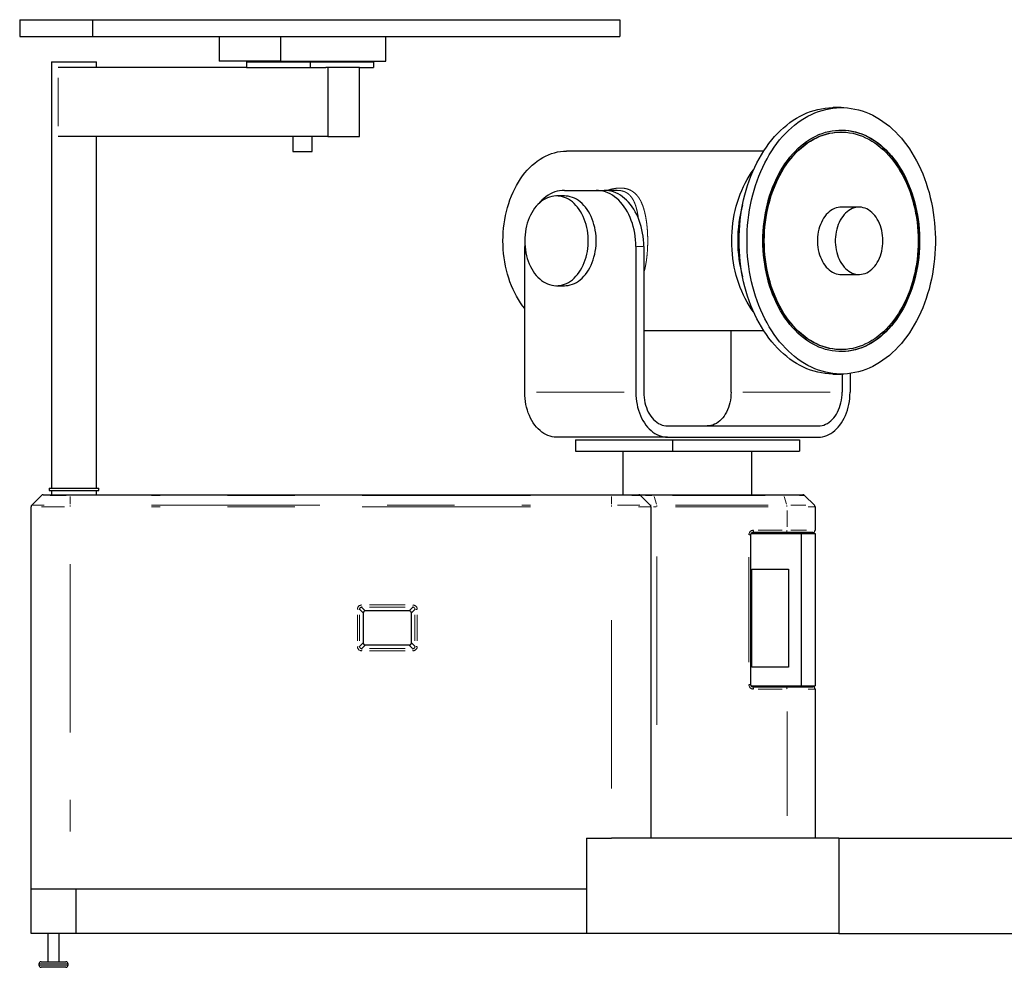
# Model space of a CAD drawing. Header units: inches. Extents: x 0.1 to 10.9, y 0.1 to 8.4.
# Tile 4 of 8: x 3.7 to 5.2, y 3 to 4.4. Entities that reach past the tile are written whole.
import ezdxf

# ---------------------------------------------------------------- set-up
doc = ezdxf.new("R2010")
doc.units = ezdxf.units.IN
doc.header["$MEASUREMENT"] = 0
doc.linetypes.add('PHANTOM', pattern=[0.5, 0.25, -0.05, 0.05, -0.05, 0.05, -0.05])

msp = doc.modelspace()

# ---------------------------------------------------------------- linework, layer by layer
at = {"color": 7, "linetype": 'Continuous', "lineweight": 25}
for p, q in [((3.72240617, 4.37666207), (3.72240617, 4.35166207)), ((3.72240617, 4.37666207), (3.83071266, 4.37666207)), ((3.83071266, 4.37666207), (3.83071266, 4.35166207)), ((3.83071266, 4.37666207), (4.6137898, 4.37666207)), ((4.6137898, 4.37666207), (4.6137898, 4.35166207)), ((3.72240617, 4.35166207), (3.83071266, 4.35166207)), ((3.83071266, 4.35166207), (4.6137898, 4.35166207)), ((4.01853613, 4.35166207), (4.01853613, 4.31499552)), ((4.10974148, 4.35166207), (4.10974148, 4.31499552)), ((4.26635691, 4.31499552), (4.26635691, 4.35166207)), ((4.10974148, 4.31499552), (4.01853613, 4.31499552)), ((4.10974148, 4.31499552), (4.26635691, 4.31499552)), ((3.76976089, 4.31399538), (3.76976089, 3.68066208)), ((3.76976089, 4.31399538), (3.83642751, 4.31399538)), ((4.05942038, 4.30566215), (3.77952401, 4.30566215)), ((3.83642751, 4.30566215), (3.83642751, 4.31399538)), ((4.05942038, 4.31399538), (4.05942038, 4.30566215)), ((4.05942038, 4.31399538), (4.15370132, 4.31399538)), ((4.05942038, 4.30566215), (4.15370132, 4.30566215)), ((4.15370132, 4.31399538), (4.15370132, 4.30566215)), ((4.15370132, 4.31399538), (4.24798218, 4.31399538)), ((4.15370132, 4.30566215), (4.17727151, 4.30566215)), ((4.1802178, 4.30566215), (4.17727151, 4.30566215)), ((4.1802178, 4.30566215), (4.1802178, 4.20299542)), ((4.22735826, 4.30566215), (4.1802178, 4.30566215)), ((4.22735826, 4.30566215), (4.24798218, 4.30566215)), ((4.22735826, 4.20299542), (4.22735826, 4.30566215)), ((4.24798218, 4.31399538), (4.24798218, 4.30566215)), ((4.9427742, 4.24607878), (4.93098908, 4.24607878)), ((4.1802178, 4.20299542), (3.77952401, 4.20299542)), ((3.83642751, 3.68066208), (3.83642751, 4.20299542)), ((4.12794648, 4.20299542), (4.12794648, 4.18066213)), ((4.15694648, 4.18066213), (4.15694648, 4.20299542)), ((4.1802178, 4.20299542), (4.22735826, 4.20299542)), ((4.9427742, 4.20974545), (4.94211423, 4.20974545)), ((4.12794648, 4.18066213), (4.15694648, 4.18066213)), ((4.82756464, 4.18149543), (4.53453788, 4.18149543)), ((4.5315916, 4.1148288), (4.5198065, 4.1148288)), ((4.5315916, 4.12316211), (4.57873206, 4.12316211)), ((4.57873206, 4.12316211), (4.59051716, 4.12316211)), ((4.6096551, 4.12316211), (4.59051716, 4.12316211)), ((4.6097686, 4.12311549), (4.60965495, 4.12311635)), ((4.9692907, 4.09816211), (4.9427742, 4.09816211)), ((4.47274816, 4.04422781), (4.47266603, 4.0398288)), ((4.47266603, 3.82316208), (4.47266603, 4.0398288)), ((4.63765763, 4.0398288), (4.63765763, 3.82316208)), ((4.64944273, 4.0398288), (4.64944273, 3.82316208)), ((4.9427742, 3.9981621), (4.9692907, 3.9981621)), ((4.5198065, 3.98149548), (4.5315916, 3.98149548)), ((4.64944273, 3.91482878), (4.82756464, 3.91482878)), ((4.779079, 3.82316208), (4.779079, 3.91482878)), ((4.94211423, 3.88657876), (4.9427742, 3.88657876)), ((4.93098908, 3.85024543), (4.9427742, 3.85024543)), ((4.94407056, 3.85025395), (4.94407056, 3.82316208)), ((4.95585568, 3.85111196), (4.95585568, 3.82316208)), ((4.68479806, 3.77316215), (4.90871523, 3.77316215)), ((4.68479806, 3.75649546), (4.5198065, 3.75649546)), ((4.54779612, 3.75232876), (4.54779612, 3.73566215)), ((4.54779612, 3.75232876), (4.69216377, 3.75232876)), ((4.68479806, 3.75649546), (4.90871523, 3.75649546)), ((4.69216377, 3.75232876), (4.69216377, 3.73566215)), ((4.69216377, 3.75232876), (4.88072559, 3.75232876)), ((4.88072559, 3.75232876), (4.88072559, 3.73566215)), ((4.54779612, 3.73566215), (4.69216377, 3.73566215)), ((4.61842751, 3.73566215), (4.61842751, 3.67107879)), ((4.69216377, 3.73566215), (4.88072559, 3.73566215)), ((4.81009418, 3.67107879), (4.81009418, 3.73566215)), ((3.76642757, 3.68066208), (3.76642757, 3.67732876)), ((3.76642757, 3.68066208), (3.83976084, 3.68066208)), ((3.76642757, 3.67732876), (3.83976084, 3.67732876)), ((3.76976089, 3.67732876), (3.76976089, 3.67107879)), ((3.83642751, 3.67107879), (3.83642751, 3.67732876)), ((3.83976084, 3.67732876), (3.83976084, 3.68066208)), ((3.75495125, 3.67010244), (3.74023719, 3.65538846)), ((3.75730821, 3.67107879), (3.79759423, 3.67107879)), ((3.79759423, 3.67107879), (4.60176085, 3.67107879)), ((4.60176085, 3.67107879), (4.64204682, 3.67107879)), ((4.64204682, 3.67107879), (4.6638394, 3.67107879)), ((4.64440383, 3.67010244), (4.65911788, 3.65538846)), ((4.6638394, 3.67107879), (4.85705668, 3.67107879)), ((4.85705668, 3.67107879), (4.88579681, 3.67107879)), ((4.88815384, 3.67010244), (4.90286787, 3.65538846)), ((3.73926083, 3.08566212), (3.73926083, 3.65303142)), ((4.6600942, 3.65303142), (4.6600942, 3.16066212)), ((4.90384419, 3.65303142), (4.90384419, 3.61816211)), ((4.80845744, 3.61316213), (4.88301086, 3.61316213)), ((4.81009418, 3.61316213), (4.81009418, 3.61458552)), ((4.86127367, 3.61482879), (4.8113442, 3.61482879)), ((4.8113442, 3.61482879), (4.8113442, 3.61316213)), ((4.90051087, 3.61482879), (4.86127367, 3.61482879)), ((4.88236896, 3.61482879), (4.88236896, 3.61316213)), ((4.88301086, 3.61316213), (4.88301086, 3.38732877)), ((4.88301086, 3.61316213), (4.90384419, 3.61316213)), ((4.90051087, 3.61482879), (4.90051087, 3.61316213)), ((4.90384419, 3.61316213), (4.90384419, 3.38732877)), ((4.80801087, 3.61149547), (4.80801087, 3.38899543)), ((4.81009418, 3.56066213), (4.86426086, 3.56066213)), ((4.81009418, 3.41482877), (4.81009418, 3.56066213)), ((4.86426086, 3.56066213), (4.86426086, 3.41482877)), ((4.30093394, 3.49853453), (4.23592115, 3.49853453)), ((4.23263844, 3.49525186), (4.23263844, 3.45107238)), ((4.30421665, 3.45107238), (4.30421665, 3.49525186)), ((4.23592115, 3.44778967), (4.30093394, 3.44778967)), ((4.86426086, 3.41482877), (4.81009418, 3.41482877)), ((4.80845744, 3.38732877), (4.88301086, 3.38732877)), ((4.81009418, 3.38590538), (4.81009418, 3.38732877)), ((4.8113442, 3.38732877), (4.8113442, 3.38566211)), ((4.8113442, 3.38566211), (4.86127367, 3.38566211)), ((4.86127367, 3.38566211), (4.90051087, 3.38566211)), ((4.88236896, 3.38732877), (4.88236896, 3.38566211)), ((4.88301086, 3.38732877), (4.90384419, 3.38732877)), ((4.90051087, 3.38732877), (4.90051087, 3.38566211)), ((4.90384419, 3.38232879), (4.90384419, 3.16066212)), ((4.56426085, 3.16066212), (4.56426085, 3.08566212)), ((4.56426085, 3.16066212), (4.60176085, 3.16066212)), ((4.6484713, 3.16066212), (4.60176085, 3.16066212)), ((4.93926085, 3.16066212), (4.6484713, 3.16066212)), ((4.93926085, 3.16066212), (4.93926085, 3.01899545)), ((4.93926085, 3.16066212), (5.87676083, 3.16066212)), ((3.73926083, 3.08566212), (3.80592746, 3.08566212)), ((3.73926083, 3.01899545), (3.73926083, 3.08566212)), ((3.80592746, 3.08566212), (3.80592746, 3.01899545)), ((3.80592746, 3.08566212), (4.56426085, 3.08566212)), ((4.56426085, 3.08566212), (4.56426085, 3.01899545)), ((3.80592746, 3.01899545), (3.73926083, 3.01899545)), ((3.76426084, 3.01899545), (3.76426084, 2.97732878)), ((3.78092745, 2.97732878), (3.78092745, 3.01899545)), ((4.56426085, 3.01899545), (3.80592746, 3.01899545)), ((4.93926085, 3.01899545), (4.56426085, 3.01899545)), ((4.93926085, 3.01899545), (5.7225942, 3.01899545)), ((3.75092754, 2.97399545), (3.75092754, 2.97232878)), ((3.75426087, 2.97732878), (3.79092758, 2.97732878)), ((3.7942609, 2.97232878), (3.7942609, 2.97399545)), ((3.79092758, 2.96899545), (3.75426087, 2.96899545))]:
    msp.add_line(p, q, dxfattribs=at)
at = {"color": 8, "linetype": 'PHANTOM', "lineweight": 18}
for p, q in [((3.77952401, 4.29026214), (3.77952401, 4.21839543)), ((4.64819273, 4.0398288), (4.63890763, 4.0398288)), ((4.49016603, 3.82316208), (4.62015763, 3.82316208)), ((4.92657056, 3.82316208), (4.796579, 3.82316208)), ((3.79122422, 3.67010244), (3.767441, 3.67010244)), ((3.79759423, 3.6702008), (3.79759423, 3.67051701)), ((3.79759423, 3.66854179), (3.79759423, 3.65694911)), ((4.48113586, 3.67010244), (3.91821922, 3.67010244)), ((4.60176085, 3.6702008), (4.60176085, 3.67051701)), ((4.60176085, 3.66854179), (4.60176085, 3.65694911)), ((4.64389224, 3.67010244), (4.631914, 3.67010244)), ((4.66167546, 3.67010244), (4.65190506, 3.67010244)), ((4.66498021, 3.66847896), (4.66826663, 3.65701194)), ((4.82996538, 3.67010244), (4.69228173, 3.67010244)), ((4.85819748, 3.66847896), (4.8614839, 3.65701194)), ((4.88788054, 3.67010244), (4.88076832, 3.67010244)), ((3.74088246, 3.65538846), (3.7585815, 3.65538846)), ((3.78887514, 3.65303142), (3.75483282, 3.65303142)), ((3.79759423, 3.65512484), (3.79759423, 3.65368167)), ((3.91821922, 3.65538846), (4.48113586, 3.65538846)), ((4.48113586, 3.65303142), (3.91821922, 3.65303142)), ((4.60176085, 3.65512484), (4.60176085, 3.65368167)), ((4.610334, 3.65538846), (4.64380653, 3.65538846)), ((4.65943794, 3.65303142), (4.6414376, 3.65303142)), ((4.65923314, 3.65538846), (4.66064105, 3.65538846)), ((4.66776496, 3.65303142), (4.66388606, 3.65303142)), ((4.69649872, 3.65538846), (4.83418237, 3.65538846)), ((4.83446218, 3.65303142), (4.69677855, 3.65303142)), ((4.86222898, 3.62339251), (4.86222898, 3.64780102)), ((4.86771011, 3.65538846), (4.8901925, 3.65538846)), ((4.90347029, 3.65303142), (4.89357588, 3.65303142)), ((4.81947476, 3.61816211), (4.85505373, 3.61816211)), ((4.86808797, 3.61816211), (4.89095304, 3.61816211)), ((4.80596531, 3.61149547), (4.80699971, 3.61149547)), ((4.60176085, 3.23451752), (4.60176085, 3.57917602)), ((4.66901175, 3.57917602), (4.66901175, 3.23451752)), ((4.80563283, 3.42237044), (4.80563283, 3.57812046)), ((3.79759423, 3.56792602), (3.79759423, 3.17076751)), ((4.22711909, 3.50064373), (4.22610649, 3.50064373)), ((4.23244275, 3.49544755), (4.22744225, 3.50044804)), ((4.23052928, 3.50405385), (4.23052928, 3.50506648)), ((4.23072497, 3.50373072), (4.23572546, 3.49873022)), ((4.24189876, 3.50720912), (4.29495633, 3.50720912)), ((4.29495633, 3.50392641), (4.24189876, 3.50392641)), ((4.30112963, 3.49873022), (4.30613013, 3.50373072)), ((4.30941284, 3.50044804), (4.30441234, 3.49544755)), ((4.30632581, 3.50405385), (4.30632581, 3.50506648)), ((4.31240064, 3.50064373), (4.3107486, 3.50064373)), ((4.22396385, 3.45392499), (4.22396385, 3.49239925)), ((4.22724656, 3.49239925), (4.22724656, 3.45392499)), ((4.30960853, 3.45392499), (4.30960853, 3.49239925)), ((4.31289116, 3.49239925), (4.31289116, 3.45392499)), ((4.22711909, 3.44568051), (4.22610649, 3.44568051)), ((4.22744225, 3.44587619), (4.23244275, 3.45087669)), ((4.23052928, 3.43960564), (4.23052928, 3.44125776)), ((4.23572546, 3.44759398), (4.23072497, 3.44259348)), ((4.24189876, 3.44239779), (4.29495633, 3.44239779)), ((4.29495633, 3.43911512), (4.24189876, 3.43911512)), ((4.30613013, 3.44259348), (4.30112963, 3.44759398)), ((4.30441234, 3.45087669), (4.30941284, 3.44587619)), ((4.30632581, 3.43960564), (4.30632581, 3.44125776)), ((4.31240064, 3.44568051), (4.3107486, 3.44568051)), ((4.80596531, 3.38899543), (4.80699971, 3.38899543)), ((4.85505373, 3.38232879), (4.81947476, 3.38232879)), ((4.90347029, 3.38232879), (4.89357588, 3.38232879)), ((4.86222898, 3.19391212), (4.86222898, 3.34907879)), ((3.7942609, 2.97399545), (3.75092754, 2.97399545)), ((3.75092754, 2.97232878), (3.7942609, 2.97232878))]:
    msp.add_line(p, q, dxfattribs=at)
at = {"color": 7, "linetype": 'Continuous', "lineweight": 25, "flags": 128}
for points in [[(4.79104088, 4.0481621), (4.79114741, 4.05588403), (4.79146695, 4.06359423), (4.79199893, 4.07128088), (4.79274258, 4.07893234), (4.79369672, 4.08653701), (4.79485999, 4.09408318), (4.79623055, 4.10155942), (4.79780628, 4.10895431), (4.79958487, 4.11625666), (4.80156356, 4.12345529), (4.80373932, 4.13053932), (4.80610888, 4.13749789), (4.8086686, 4.14432035), (4.8114146, 4.15099646), (4.81434269, 4.1575159), (4.81744843, 4.16386888), (4.82072708, 4.17004562), (4.82417361, 4.17603675), (4.82778282, 4.18183311), (4.83154919, 4.18742593), (4.83546699, 4.1928067), (4.83953025, 4.19796719), (4.84373281, 4.20289959), (4.84806823, 4.20759632), (4.85252991, 4.21205024), (4.8571111, 4.21625463), (4.86180477, 4.22020301), (4.8666038, 4.22388943), (4.87150089, 4.22730817), (4.87648855, 4.23045415), (4.88155923, 4.23332253), (4.88670518, 4.23590899), (4.89191855, 4.23820948), (4.89719143, 4.24022055), (4.90251578, 4.24193915), (4.90788348, 4.2433627), (4.91328638, 4.24448901), (4.91871623, 4.24531628), (4.92416478, 4.24584333), (4.92962371, 4.24606939), (4.93098908, 4.24607878)], [(4.80282597, 4.0481621), (4.80293255, 4.05588403), (4.80325205, 4.06359423), (4.80378403, 4.07128088), (4.80452768, 4.07893234), (4.80548186, 4.08653701), (4.80664509, 4.09408318), (4.80801565, 4.10155942), (4.80959141, 4.10895431), (4.81136997, 4.11625666), (4.81334866, 4.12345529), (4.81552444, 4.13053932), (4.817894, 4.13749789), (4.82045373, 4.14432035), (4.82319973, 4.15099646), (4.82612783, 4.1575159), (4.82923355, 4.16386888), (4.83251218, 4.17004562), (4.83595873, 4.17603675), (4.83956793, 4.18183311), (4.84333431, 4.18742593), (4.8472521, 4.1928067), (4.85131537, 4.19796719), (4.85551791, 4.20289959), (4.85985334, 4.20759632), (4.86431503, 4.21205024), (4.8688962, 4.21625463), (4.87358989, 4.22020301), (4.87838892, 4.22388943), (4.88328601, 4.22730817), (4.88827367, 4.23045415), (4.89334435, 4.23332253), (4.89849029, 4.23590899), (4.90370367, 4.23820948), (4.90897655, 4.24022055), (4.9143009, 4.24193915), (4.9196686, 4.2433627), (4.9250715, 4.24448901), (4.93050135, 4.24531628), (4.93594988, 4.24584333), (4.94140883, 4.24606939), (4.94686983, 4.24599399), (4.95232461, 4.24561743), (4.95776485, 4.24494011), (4.96318224, 4.24396313), (4.96856856, 4.24268796), (4.97391561, 4.24111658), (4.97921522, 4.23925139), (4.98445936, 4.23709522), (4.98964, 4.23465127), (4.99474928, 4.23192338), (4.99977941, 4.22891561), (5.00472274, 4.22563259), (5.00957171, 4.22207931), (5.01431898, 4.21826117), (5.01895728, 4.21418404), (5.02347958, 4.2098541), (5.02787897, 4.20527784), (5.03214877, 4.20046238), (5.03628247, 4.19541499), (5.04027376, 4.19014342), (5.04411658, 4.18465557), (5.04780506, 4.1789598), (5.05133362, 4.17306497), (5.05469684, 4.16697982), (5.05788963, 4.16071382), (5.06090711, 4.15427636), (5.0637447, 4.14767738), (5.06639807, 4.1409268), (5.06886319, 4.13403495), (5.07113629, 4.12701232), (5.07321391, 4.11986962), (5.0750929, 4.1126178), (5.07677039, 4.10526773), (5.07824382, 4.09783076), (5.07951095, 4.09031808), (5.08056987, 4.08274125), (5.08141893, 4.07511177), (5.08205687, 4.06744123), (5.0824827, 4.05974136), (5.08269577, 4.05202381), (5.08269577, 4.0443004), (5.0824827, 4.03658292), (5.08205687, 4.02888297), (5.08141893, 4.02121244), (5.08056987, 4.01358296), (5.07951095, 4.00600613), (5.07824382, 3.99849352), (5.07677039, 3.99105647), (5.0750929, 3.98370649), (5.07321391, 3.97645459), (5.07113629, 3.96931189), (5.06886319, 3.96228925), (5.06639807, 3.95539749), (5.0637447, 3.94864691), (5.06090711, 3.94204785), (5.05788963, 3.93561039), (5.05469684, 3.92934439), (5.05133362, 3.92325932), (5.04780506, 3.9173644), (5.04411658, 3.91166872), (5.04027376, 3.90618087), (5.03628247, 3.90090922), (5.03214877, 3.89586183), (5.02787897, 3.89104637), (5.02347958, 3.88647019), (5.01895728, 3.88214017), (5.01431898, 3.87806304), (5.00957171, 3.8742449), (5.00472274, 3.87069162), (4.99977941, 3.86740867), (4.99474928, 3.86440091), (4.98964, 3.86167294), (4.98445936, 3.85922907), (4.97921522, 3.85707282), (4.97391561, 3.85520763), (4.96856856, 3.85363624), (4.96318224, 3.85236108), (4.95776485, 3.85138417), (4.95232461, 3.85070686), (4.94686983, 3.85033022), (4.94140883, 3.85025489), (4.93594988, 3.85048088), (4.93050135, 3.85100793), (4.9250715, 3.85183528), (4.9196686, 3.85296151), (4.9143009, 3.85438506), (4.90897655, 3.85610366), (4.90370367, 3.85811481), (4.89849029, 3.8604153), (4.89334435, 3.86300168), (4.88827367, 3.86587006), (4.88328601, 3.86901604), (4.87838892, 3.87243486), (4.87358989, 3.8761212), (4.8688962, 3.88006957), (4.86431503, 3.88427397), (4.85985334, 3.88872789), (4.85551791, 3.89342461), (4.85131537, 3.89835702), (4.8472521, 3.90351751), (4.84333431, 3.90889828), (4.83956793, 3.9144911), (4.83595873, 3.92028754), (4.83251218, 3.92627866), (4.82923355, 3.93245541), (4.82612783, 3.93880831), (4.82319973, 3.94532782), (4.82045373, 3.95200386), (4.817894, 3.9588264), (4.81552444, 3.96578489), (4.81334866, 3.97286892), (4.81136997, 3.98006755), (4.80959141, 3.9873699), (4.80801565, 3.99476487), (4.80664509, 4.00224111), (4.80548186, 4.00978727), (4.80452768, 4.01739187), (4.80378403, 4.02504332), (4.80325205, 4.03272998), (4.80293255, 4.04044017), (4.80282597, 4.0481621)], [(4.82639621, 4.0481621), (4.82650249, 4.05519475), (4.82682118, 4.06221449), (4.82735166, 4.06920857), (4.828093, 4.07616424), (4.8290438, 4.08306868), (4.83020236, 4.08990945), (4.83156656, 4.09667387), (4.83313388, 4.10334975), (4.83490149, 4.1099248), (4.83686615, 4.11638705), (4.83902426, 4.12272462), (4.84137188, 4.12892608), (4.84390474, 4.13497995), (4.8466182, 4.14087517), (4.84950728, 4.14660113), (4.85256675, 4.15214726), (4.85579102, 4.15750346), (4.85917415, 4.16265989), (4.86270999, 4.16760715), (4.8663921, 4.17233626), (4.87021372, 4.17683852), (4.87416788, 4.18110581), (4.87824736, 4.18513014), (4.88244472, 4.18890439), (4.88675227, 4.19242146), (4.89116217, 4.19567507), (4.89566633, 4.19865922), (4.90025655, 4.20136841), (4.90492443, 4.20379781), (4.90966145, 4.20594287), (4.91445896, 4.20779969), (4.91930819, 4.20936498), (4.92420029, 4.21063576), (4.9291263, 4.21160977), (4.93407726, 4.21228521), (4.9390441, 4.21266091), (4.94401776, 4.21273608), (4.94898914, 4.21251057), (4.95394917, 4.21198492), (4.95888879, 4.21116), (4.96379895, 4.21003737), (4.96867074, 4.20861898), (4.97349521, 4.20690758), (4.97826356, 4.20490613), (4.98296709, 4.20261839), (4.98759719, 4.20004851), (4.99214543, 4.19720117), (4.99660348, 4.19408155), (5.00096319, 4.19069543), (5.00521663, 4.18704898), (5.00935599, 4.18314879), (5.01337373, 4.17900204), (5.01726251, 4.17461625), (5.02101523, 4.16999955), (5.02462503, 4.16516023), (5.0280853, 4.16010721), (5.03138975, 4.15484973), (5.03453232, 4.14939731), (5.03750729, 4.14375998), (5.04030921, 4.13794805), (5.04293297, 4.1319721), (5.04537377, 4.12584307), (5.04762715, 4.11957215), (5.049689, 4.11317075), (5.05155555, 4.10665061), (5.0532234, 4.1000237), (5.0546895, 4.09330198), (5.05595116, 4.08649782), (5.05700608, 4.07962366), (5.05785235, 4.072692), (5.05848839, 4.06571552), (5.05891308, 4.05870704), (5.05912561, 4.05167925), (5.05912561, 4.04464504), (5.05891308, 4.03761724), (5.05848839, 4.03060869), (5.05785235, 4.02363221), (5.05700608, 4.01670063), (5.05595116, 4.00982638), (5.0546895, 4.00302222), (5.0532234, 3.99630059), (5.05155555, 3.9896736), (5.049689, 3.98315346), (5.04762715, 3.97675206), (5.04537377, 3.97048114), (5.04293297, 3.96435211), (5.04030921, 3.95837615), (5.03750729, 3.95256423), (5.03453232, 3.9469269), (5.03138975, 3.94147456), (5.0280853, 3.93621699), (5.02462503, 3.93116397), (5.02101523, 3.92632466), (5.01726251, 3.92170796), (5.01337373, 3.91732217), (5.00935599, 3.91317542), (5.00521663, 3.90927523), (5.00096319, 3.90562878), (4.99660348, 3.90224266), (4.99214543, 3.89912304), (4.98759719, 3.8962757), (4.98296709, 3.89370582), (4.97826356, 3.89141808), (4.97349521, 3.88941671), (4.96867074, 3.88770523), (4.96379895, 3.88628692), (4.95888879, 3.88516421), (4.95394917, 3.88433929), (4.94898914, 3.88381364), (4.94401776, 3.8835882), (4.9390441, 3.88366338), (4.93407726, 3.88403899), (4.9291263, 3.88471444), (4.92420029, 3.88568845), (4.91930819, 3.88695923), (4.91445896, 3.88852452), (4.90966145, 3.89038133), (4.90492443, 3.89252648), (4.90025655, 3.8949558), (4.89566633, 3.89766507), (4.89116217, 3.90064913), (4.88675227, 3.90390275), (4.88244472, 3.90741989), (4.87824736, 3.91119407), (4.87416788, 3.91521848), (4.87021372, 3.91948569), (4.8663921, 3.92398795), (4.86270999, 3.92871706), (4.85917415, 3.9336644), (4.85579102, 3.93882083), (4.85256675, 3.94417695), (4.84950728, 3.94972308), (4.8466182, 3.95544903), (4.84390474, 3.96134434), (4.84137188, 3.9673982), (4.83902426, 3.97359959), (4.83686615, 3.97993716), (4.83490149, 3.98639941), (4.83313388, 3.99297446), (4.83156656, 3.99965034), (4.83020236, 4.00641476), (4.8290438, 4.01325553), (4.828093, 4.02016005), (4.82735166, 4.02711564), (4.82682118, 4.03410972), (4.82650249, 4.04112954), (4.82639621, 4.0481621)], [(4.94244422, 4.21274476), (4.94335779, 4.21273608), (4.94832916, 4.21251057), (4.9532892, 4.21198492), (4.95822881, 4.21116), (4.963139, 4.21003737), (4.96801078, 4.20861898), (4.97283524, 4.20690758), (4.97760359, 4.20490613), (4.98230713, 4.20261839), (4.98693723, 4.20004851), (4.99148547, 4.19720117), (4.99594351, 4.19408155), (5.00030323, 4.19069543), (5.00455665, 4.18704898), (5.00869602, 4.18314879), (5.01271377, 4.17900204), (5.01660255, 4.17461625), (5.02035526, 4.16999955), (5.02396505, 4.16516023), (5.02742534, 4.16010721), (5.03072979, 4.15484973), (5.03387236, 4.14939731), (5.03684732, 4.14375998), (5.03964925, 4.13794805), (5.042273, 4.1319721), (5.0447138, 4.12584307), (5.04696719, 4.11957215), (5.04902903, 4.11317075), (5.05089559, 4.10665061), (5.05256343, 4.1000237), (5.05402952, 4.09330198), (5.05529119, 4.08649782), (5.05634612, 4.07962366), (5.05719237, 4.072692), (5.05782843, 4.06571552), (5.05825311, 4.05870704), (5.05846565, 4.05167925), (5.05846565, 4.04464504), (5.05825311, 4.03761724), (5.05782843, 4.03060869), (5.05719237, 4.02363221), (5.05634612, 4.01670063), (5.05529119, 4.00982638), (5.05402952, 4.00302222), (5.05256343, 3.99630059), (5.05089559, 3.9896736), (5.04902903, 3.98315346), (5.04696719, 3.97675206), (5.0447138, 3.97048114), (5.042273, 3.96435211), (5.03964925, 3.95837615), (5.03684732, 3.95256423), (5.03387236, 3.9469269), (5.03072979, 3.94147456), (5.02742534, 3.93621699), (5.02396505, 3.93116397), (5.02035526, 3.92632466), (5.01660255, 3.92170796), (5.01271377, 3.91732217), (5.00869602, 3.91317542), (5.00455665, 3.90927523), (5.00030323, 3.90562878), (4.99594351, 3.90224266), (4.99148547, 3.89912304), (4.98693723, 3.8962757), (4.98230713, 3.89370582), (4.97760359, 3.89141808), (4.97283524, 3.88941671), (4.96801078, 3.88770523), (4.963139, 3.88628692), (4.95822881, 3.88516421), (4.9532892, 3.88433929), (4.94832916, 3.88381364), (4.94335779, 3.8835882), (4.94244422, 3.88357944)], [(4.82785756, 4.0481621), (4.82796335, 4.05511379), (4.82828052, 4.06205257), (4.82880848, 4.06896569), (4.82954626, 4.07584025), (4.8304925, 4.08266357), (4.83164543, 4.08942299), (4.83300292, 4.09610598), (4.83456246, 4.1027002), (4.83632114, 4.10919343), (4.83827576, 4.11557363), (4.84042264, 4.12182906), (4.84275784, 4.12794801), (4.84527704, 4.13391926), (4.84797553, 4.13973166), (4.85084837, 4.14537454), (4.8538902, 4.15083736), (4.8570954, 4.15611011), (4.86045803, 4.16118291), (4.86397187, 4.16604648), (4.86763042, 4.17069173), (4.87142689, 4.17511006), (4.87535427, 4.17929334), (4.87940527, 4.18323374), (4.88357237, 4.18692406), (4.88784791, 4.19035743), (4.89222393, 4.19352751), (4.89669232, 4.19642835), (4.90124482, 4.19905463), (4.90587302, 4.20140158), (4.91056831, 4.20346467), (4.91532204, 4.20524021), (4.92012535, 4.20672485), (4.9249694, 4.20791593), (4.92984519, 4.20881117), (4.9347437, 4.20940886), (4.93965587, 4.20970806), (4.94211423, 4.20974545)], [(4.82851753, 4.0481621), (4.82862333, 4.05511379), (4.82894049, 4.06205257), (4.82946845, 4.06896569), (4.83020623, 4.07584025), (4.83115246, 4.08266357), (4.83230538, 4.08942299), (4.83366287, 4.09610598), (4.83522241, 4.1027002), (4.83698112, 4.10919343), (4.83893573, 4.11557363), (4.84108261, 4.12182906), (4.84341781, 4.12794801), (4.84593699, 4.13391926), (4.84863551, 4.13973166), (4.85150832, 4.14537454), (4.85455015, 4.15083736), (4.85775537, 4.15611011), (4.86111801, 4.16118291), (4.86463184, 4.16604648), (4.86829039, 4.17069173), (4.87208686, 4.17511006), (4.87601424, 4.17929334), (4.88006522, 4.18323374), (4.88423235, 4.18692406), (4.88850787, 4.19035743), (4.89288388, 4.19352751), (4.89735227, 4.19642835), (4.90190479, 4.19905463), (4.90653297, 4.20140158), (4.91122828, 4.20346467), (4.91598199, 4.20524021), (4.92078533, 4.20672485), (4.92562938, 4.20791593), (4.93050517, 4.20881117), (4.93540368, 4.20940886), (4.94031584, 4.20970806), (4.94523256, 4.20970806), (4.95014472, 4.20940886), (4.95504323, 4.20881117), (4.95991902, 4.20791593), (4.96476307, 4.20672485), (4.96956641, 4.20524021), (4.97432011, 4.20346467), (4.97901543, 4.20140158), (4.98364361, 4.19905463), (4.98819612, 4.19642835), (4.99266452, 4.19352751), (4.99704053, 4.19035743), (5.00131605, 4.18692406), (5.00548317, 4.18323374), (5.00953417, 4.17929334), (5.01346153, 4.17511006), (5.01725801, 4.17069173), (5.02091655, 4.16604648), (5.0244304, 4.16118291), (5.02779304, 4.15611011), (5.03099824, 4.15083736), (5.03404008, 4.14537454), (5.0369129, 4.13973166), (5.03961141, 4.13391926), (5.04213059, 4.12794801), (5.04446578, 4.12182906), (5.04661268, 4.11557363), (5.04856728, 4.10919343), (5.05032598, 4.1027002), (5.05188553, 4.09610598), (5.05324301, 4.08942299), (5.05439594, 4.08266357), (5.05534217, 4.07584025), (5.05607995, 4.06896569), (5.05660791, 4.06205257), (5.05692508, 4.05511379), (5.05703087, 4.0481621), (5.05692508, 4.04121042), (5.05660791, 4.03427164), (5.05607995, 4.02735852), (5.05534217, 4.02048396), (5.05439594, 4.01366071), (5.05324301, 4.0069013), (5.05188553, 4.0002183), (5.05032598, 3.99362401), (5.04856728, 3.98713078), (5.04661268, 3.98075058), (5.04446578, 3.97449522), (5.04213059, 3.9683762), (5.03961141, 3.96240502), (5.0369129, 3.95659255), (5.03404008, 3.95094967), (5.03099824, 3.94548685), (5.02779304, 3.9402141), (5.0244304, 3.93514129), (5.02091655, 3.93027781), (5.01725801, 3.92563255), (5.01346153, 3.92121422), (5.00953417, 3.91703095), (5.00548317, 3.91309047), (5.00131605, 3.90940014), (4.99704053, 3.90596678), (4.99266452, 3.90279678), (4.98819612, 3.89989586), (4.98364361, 3.89726958), (4.97901543, 3.89492271), (4.97432011, 3.89285954), (4.96956641, 3.891084), (4.96476307, 3.88959936), (4.95991902, 3.88840828), (4.95504323, 3.88751304), (4.95014472, 3.88691535), (4.94523256, 3.88661615), (4.94031584, 3.88661615), (4.93540368, 3.88691535), (4.93050517, 3.88751304), (4.92562938, 3.88840828), (4.92078533, 3.88959936), (4.91598199, 3.891084), (4.91122828, 3.89285954), (4.90653297, 3.89492271), (4.90190479, 3.89726958), (4.89735227, 3.89989586), (4.89288388, 3.90279678), (4.88850787, 3.90596678), (4.88423235, 3.90940014), (4.88006522, 3.91309047), (4.87601424, 3.91703095), (4.87208686, 3.92121422), (4.86829039, 3.92563255), (4.86463184, 3.93027781), (4.86111801, 3.93514129), (4.85775537, 3.9402141), (4.85455015, 3.94548685), (4.85150832, 3.95094967), (4.84863551, 3.95659255), (4.84593699, 3.96240502), (4.84341781, 3.9683762), (4.84108261, 3.97449522), (4.83893573, 3.98075058), (4.83698112, 3.98713078), (4.83522241, 3.99362401), (4.83366287, 4.0002183), (4.83230538, 4.0069013), (4.83115246, 4.01366071), (4.83020623, 4.02048396), (4.82946845, 4.02735852), (4.82894049, 4.03427164), (4.82862333, 4.04121042), (4.82851753, 4.0481621)], [(4.44025698, 4.0481621), (4.44036375, 4.0545064), (4.44068391, 4.06083623), (4.4412166, 4.06713742), (4.4419608, 4.0733956), (4.44291463, 4.07959667), (4.44407598, 4.08572648), (4.44544235, 4.09177119), (4.44701053, 4.09771711), (4.44877693, 4.10355078), (4.4507377, 4.10925898), (4.45288824, 4.1148288), (4.45522377, 4.12024759), (4.4577389, 4.12550304), (4.46042807, 4.13058328), (4.4632851, 4.13547689), (4.46630359, 4.14017267), (4.46947663, 4.14465999), (4.47279705, 4.14892876), (4.47625733, 4.15296921), (4.47984956, 4.15677225), (4.48356578, 4.16032928), (4.48739745, 4.16363218), (4.49133585, 4.1666735), (4.49537219, 4.16944637), (4.49949719, 4.17194452), (4.50370163, 4.17416226), (4.50797588, 4.17609448), (4.51231031, 4.17773697), (4.51669509, 4.17908597), (4.5211203, 4.18013829), (4.52557591, 4.18089171), (4.53005181, 4.18134446), (4.53453788, 4.18149543)], [(4.78013964, 4.0481621), (4.7802454, 4.05473137), (4.7805625, 4.06128702), (4.78109022, 4.06781552), (4.78182754, 4.0743032), (4.78277284, 4.08073675), (4.78392426, 4.08710279), (4.78527937, 4.09338811), (4.78683535, 4.09957964), (4.78858899, 4.10566471), (4.79053662, 4.11163049), (4.79267425, 4.11746478), (4.79499747, 4.12315539), (4.79750141, 4.12869056), (4.80018088, 4.13405889), (4.80303033, 4.13924911), (4.80604388, 4.14425058), (4.80921529, 4.1490529), (4.81253797, 4.15364613), (4.81262609, 4.15376237)], [(4.47266603, 4.0481621), (4.47277358, 4.04366148), (4.4730957, 4.03918136), (4.47363105, 4.03474222), (4.47437696, 4.03036433), (4.47533025, 4.02606763), (4.47648644, 4.02187176), (4.47784021, 4.01779581), (4.47938555, 4.01385846), (4.48111534, 4.01007755), (4.48302159, 4.00647045), (4.48509579, 4.00305367), (4.48732826, 3.99984261), (4.48970897, 3.99685205), (4.49222703, 3.99409561), (4.49487087, 3.9915858), (4.49762853, 3.9893342), (4.5004874, 3.98735105), (4.50343439, 3.98564528), (4.50645607, 3.98422486), (4.50953866, 3.98309613), (4.51266814, 3.98226424), (4.51583016, 3.98173304), (4.51901032, 3.98150495), (4.52219413, 3.98158098), (4.52536702, 3.9819609), (4.52851456, 3.98264275), (4.53162238, 3.98362365), (4.53467625, 3.98489897), (4.53766231, 3.98646301), (4.54056687, 3.98830848), (4.54337673, 3.99042711), (4.54607901, 3.9928091), (4.54866144, 3.99544375), (4.5511122, 3.99831885), (4.55342015, 4.00142142), (4.55557468, 4.0047373), (4.55756604, 4.00825124), (4.55938512, 4.01194735), (4.56102358, 4.01580867), (4.562474, 4.01981759), (4.56372972, 4.02395589), (4.56478505, 4.02820456), (4.56563516, 4.03254436), (4.56627614, 4.03695541), (4.56670507, 4.04141755), (4.56692006, 4.0459105), (4.56692006, 4.0504137), (4.56670507, 4.05490666), (4.56627614, 4.05936887), (4.56563516, 4.06377985), (4.56478505, 4.06811965), (4.56372972, 4.0723684), (4.562474, 4.07650662), (4.56102358, 4.08051561), (4.55938512, 4.08437693), (4.55756604, 4.08807297), (4.55557468, 4.09158698), (4.55342015, 4.09490278), (4.5511122, 4.09800535), (4.54866144, 4.10088054), (4.54607901, 4.10351511), (4.54337673, 4.10589718), (4.54056687, 4.10801573), (4.53766231, 4.10986128), (4.53467625, 4.11142524), (4.53162238, 4.11270056), (4.52851456, 4.11368145), (4.52536702, 4.11436339), (4.52219413, 4.11474323), (4.51901032, 4.11481926), (4.51583016, 4.11459117), (4.51266814, 4.11405997), (4.50953866, 4.11322816), (4.50645607, 4.11209943), (4.50343439, 4.11067893), (4.5004874, 4.10897323), (4.49762853, 4.10699001), (4.49487087, 4.10473841), (4.49222703, 4.10222868), (4.48970897, 4.09947216), (4.48732826, 4.0964816), (4.48509579, 4.09327062), (4.48302159, 4.08985375), (4.48111534, 4.08624666), (4.47938555, 4.08246583), (4.47784021, 4.0785284), (4.47648644, 4.07445252), (4.47533025, 4.07025665), (4.47437696, 4.06595996), (4.47363105, 4.06158199), (4.4730957, 4.05714285), (4.47277358, 4.0526628), (4.47266603, 4.0481621)], [(4.5315916, 4.12316211), (4.52803378, 4.12301005), (4.5244889, 4.12255449), (4.52096996, 4.12179707), (4.51748978, 4.12074062), (4.51406106, 4.11938887), (4.5106963, 4.11774677), (4.50740779, 4.11582042), (4.50420752, 4.11361676), (4.50110718, 4.11114388), (4.49811807, 4.10841075), (4.49525111, 4.10542738), (4.49379709, 4.10376307)], [(4.5315916, 3.98149548), (4.53397922, 3.98158098), (4.53715215, 3.9819609), (4.54029966, 3.98264275), (4.54340747, 3.98362365), (4.54646139, 3.98489897), (4.54944741, 3.98646301), (4.552352, 3.98830848), (4.55516183, 3.99042711), (4.55786414, 3.9928091), (4.56044654, 3.99544375), (4.56289733, 3.99831885), (4.56520525, 4.00142142), (4.56735982, 4.0047373), (4.56935118, 4.00825124), (4.57117021, 4.01194735), (4.57280872, 4.01580867), (4.5742591, 4.01981759), (4.57551486, 4.02395589), (4.57657014, 4.02820456), (4.57742025, 4.03254436), (4.57806124, 4.03695541), (4.5784902, 4.04141755), (4.57870516, 4.0459105), (4.57870516, 4.0504137), (4.5784902, 4.05490666), (4.57806124, 4.05936887), (4.57742025, 4.06377985), (4.57657014, 4.06811965), (4.57551486, 4.0723684), (4.5742591, 4.07650662), (4.57280872, 4.08051561), (4.57117021, 4.08437693), (4.56935118, 4.08807297), (4.56735982, 4.09158698), (4.56520525, 4.09490278), (4.56289733, 4.09800535), (4.56044654, 4.10088054), (4.55786414, 4.10351511), (4.55516183, 4.10589718), (4.552352, 4.10801573), (4.54944741, 4.10986128), (4.54646139, 4.11142524), (4.54340747, 4.11270056), (4.54029966, 4.11368145), (4.53715215, 4.11436339), (4.53397922, 4.11474323), (4.5315916, 4.1148288)], [(4.63765763, 4.0398288), (4.63755012, 4.0448603), (4.637228, 4.04987351), (4.63669242, 4.05485003), (4.63594537, 4.05977179), (4.63498954, 4.06462073), (4.63382842, 4.06937917), (4.63246628, 4.07402982), (4.63090807, 4.0785557), (4.62915947, 4.08294024), (4.62722686, 4.08716748), (4.62511731, 4.091222), (4.62283848, 4.09508903), (4.62039872, 4.09875432), (4.61780694, 4.10220467), (4.61507256, 4.10542738), (4.61220559, 4.10841075), (4.60921648, 4.11114388), (4.60611614, 4.11361676), (4.60291587, 4.11582042), (4.59962736, 4.11774677), (4.5962626, 4.11938887), (4.59283388, 4.12074062), (4.5893537, 4.12179707), (4.58583476, 4.12255449), (4.58228988, 4.12301005), (4.57873206, 4.12316211)], [(4.64944273, 4.0398288), (4.64933521, 4.0448603), (4.6490131, 4.04987351), (4.64847752, 4.05485003), (4.64773046, 4.05977179), (4.64677464, 4.06462073), (4.64561352, 4.06937917), (4.64425138, 4.07402982), (4.64269317, 4.0785557), (4.64094457, 4.08294024), (4.63901195, 4.08716748), (4.6369024, 4.091222), (4.63462358, 4.09508903), (4.63218382, 4.09875432), (4.62959204, 4.10220467), (4.62685769, 4.10542738), (4.62399072, 4.10841075), (4.62100161, 4.11114388), (4.61790123, 4.11361676), (4.61470096, 4.11582042), (4.61141246, 4.11774677), (4.60804769, 4.11938887), (4.60461898, 4.12074062), (4.6011388, 4.12179707), (4.59761985, 4.12255449), (4.59407502, 4.12301005), (4.59051716, 4.12316211)], [(4.9427742, 4.09816211), (4.94071846, 4.09807755), (4.93798952, 4.09770217), (4.93528934, 4.09702884), (4.93263417, 4.09606155), (4.93004, 4.09480634), (4.92752239, 4.09327046), (4.92509653, 4.09146339), (4.92277698, 4.08939585), (4.92057769, 4.08708034), (4.9185119, 4.08453079), (4.91659202, 4.08176254), (4.91482959, 4.07879216), (4.91323525, 4.07563758), (4.91181854, 4.07231771), (4.910588, 4.06885266), (4.90955104, 4.06526316), (4.9087139, 4.06157072), (4.90808158, 4.05779772), (4.90765793, 4.05396675), (4.90744544, 4.0501009), (4.90744544, 4.04622331), (4.90765793, 4.04235746), (4.90808158, 4.03852649), (4.9087139, 4.03475348), (4.90955104, 4.03106112), (4.910588, 4.02747155), (4.91181854, 4.0240065), (4.91323525, 4.02068663), (4.91482959, 4.01753212), (4.91659202, 4.01456175), (4.9185119, 4.01179342), (4.92057769, 4.00924387), (4.92277698, 4.00692836), (4.92509653, 4.00486082), (4.92752239, 4.00305375), (4.93004, 4.00151795), (4.93263417, 4.00026265), (4.93528934, 3.99929545), (4.93798952, 3.99862212), (4.94071846, 3.99824673), (4.9427742, 3.9981621)], [(5.00464604, 4.0481621), (5.00453973, 4.05203672), (5.00422142, 4.05588802), (5.00369304, 4.05969294), (5.00295775, 4.0634284), (5.00201999, 4.06707211), (5.00088539, 4.07060208), (4.99956077, 4.07399712), (4.99805411, 4.07723673), (4.99637447, 4.08030152), (4.99453194, 4.08317295), (4.99253759, 4.08583388), (4.99040345, 4.08826829), (4.98814233, 4.09046146), (4.98576783, 4.09240017), (4.98329424, 4.09407293), (4.98073643, 4.0954695), (4.97810978, 4.09658165), (4.97543009, 4.0974025), (4.97271349, 4.09792729), (4.96997629, 4.09815272), (4.96723498, 4.09807755), (4.96450602, 4.09770217), (4.96180584, 4.09702884), (4.95915067, 4.09606155), (4.9565565, 4.09480634), (4.95403891, 4.09327046), (4.95161303, 4.09146339), (4.94929348, 4.08939585), (4.94709419, 4.08708034), (4.9450284, 4.08453079), (4.94310852, 4.08176254), (4.94134611, 4.07879216), (4.93975175, 4.07563758), (4.93833504, 4.07231771), (4.93710452, 4.06885266), (4.93606756, 4.06526316), (4.9352304, 4.06157072), (4.9345981, 4.05779772), (4.93417443, 4.05396675), (4.93396196, 4.0501009), (4.93396196, 4.04622331), (4.93417443, 4.04235746), (4.9345981, 4.03852649), (4.9352304, 4.03475348), (4.93606756, 4.03106112), (4.93710452, 4.02747155), (4.93833504, 4.0240065), (4.93975175, 4.02068663), (4.94134611, 4.01753212), (4.94310852, 4.01456175), (4.9450284, 4.01179342), (4.94709419, 4.00924387), (4.94929348, 4.00692836), (4.95161303, 4.00486082), (4.95403891, 4.00305375), (4.9565565, 4.00151795), (4.95915067, 4.00026265), (4.96180584, 3.99929545), (4.96450602, 3.99862212), (4.96723498, 3.99824673), (4.96997629, 3.99817149), (4.97271349, 3.998397), (4.97543009, 3.99892171), (4.97810978, 3.99974264), (4.98073643, 4.00085471), (4.98329424, 4.00225127), (4.98576783, 4.00392404), (4.98814233, 4.00586283), (4.99040345, 4.00805592), (4.99253759, 4.01049033), (4.99453194, 4.01315126), (4.99637447, 4.01602276), (4.99805411, 4.01908747), (4.99956077, 4.02232717), (5.00088539, 4.02572213), (5.00201999, 4.0292521), (5.00295775, 4.03289581), (5.00369304, 4.03663134), (5.00422142, 4.04043618), (5.00453973, 4.04428749), (5.00464604, 4.0481621)], [(4.47266603, 3.94755635), (4.46947663, 3.95166422), (4.46630359, 3.95615162), (4.4632851, 3.96084732), (4.46042807, 3.96574093), (4.4577389, 3.97082117), (4.45522377, 3.9760767), (4.45288824, 3.98149548), (4.4507377, 3.98706523), (4.44877693, 3.99277343), (4.44701053, 3.9986071), (4.44544235, 4.00455302), (4.44407598, 4.0105978), (4.44291463, 4.01672762), (4.4419608, 4.02292861), (4.4412166, 4.02918679), (4.44068391, 4.03548798), (4.44036375, 4.04181789), (4.44025698, 4.0481621)], [(4.81262609, 3.94256184), (4.81253797, 3.94267815), (4.80921529, 3.94727131), (4.80604388, 3.95207363), (4.80303033, 3.9570751), (4.80018088, 3.96226532), (4.79750141, 3.96763365), (4.79499747, 3.97316882), (4.79267425, 3.9788595), (4.79053662, 3.98469372), (4.78858899, 3.99065958), (4.78683535, 3.99674457), (4.78527937, 4.0029361), (4.78392426, 4.00922142), (4.78277284, 4.01558746), (4.78182754, 4.02202101), (4.78109022, 4.02850876), (4.7805625, 4.03503719), (4.7802454, 4.04159284), (4.78013964, 4.0481621)], [(4.93098908, 3.85024543), (4.92962371, 3.85025489), (4.92416478, 3.85048088), (4.91871623, 3.85100793), (4.91328638, 3.85183528), (4.90788348, 3.85296151), (4.90251578, 3.85438506), (4.89719143, 3.85610366), (4.89191855, 3.85811481), (4.88670518, 3.8604153), (4.88155923, 3.86300168), (4.87648855, 3.86587006), (4.87150089, 3.86901604), (4.8666038, 3.87243486), (4.86180477, 3.8761212), (4.8571111, 3.88006957), (4.85252991, 3.88427397), (4.84806823, 3.88872789), (4.84373281, 3.89342461), (4.83953025, 3.89835702), (4.83546699, 3.90351751), (4.83154919, 3.90889828), (4.82778282, 3.9144911), (4.82417361, 3.92028754), (4.82072708, 3.92627866), (4.81744843, 3.93245541), (4.81434269, 3.93880831), (4.8114146, 3.94532782), (4.8086686, 3.95200386), (4.80610888, 3.9588264), (4.80373932, 3.96578489), (4.80156356, 3.97286892), (4.79958487, 3.98006755), (4.79780628, 3.9873699), (4.79623055, 3.99476487), (4.79485999, 4.00224111), (4.79369672, 4.00978727), (4.79274258, 4.01739187), (4.79199893, 4.02504332), (4.79146695, 4.03272998), (4.79114741, 4.04044017), (4.79104088, 4.0481621)], [(4.94211423, 3.88657876), (4.93965587, 3.88661615), (4.9347437, 3.88691535), (4.92984519, 3.88751304), (4.9249694, 3.88840828), (4.92012535, 3.88959936), (4.91532204, 3.891084), (4.91056831, 3.89285954), (4.90587302, 3.89492271), (4.90124482, 3.89726958), (4.89669232, 3.89989586), (4.89222393, 3.90279678), (4.88784791, 3.90596678), (4.88357237, 3.90940014), (4.87940527, 3.91309047), (4.87535427, 3.91703095), (4.87142689, 3.92121422), (4.86763042, 3.92563255), (4.86397187, 3.93027781), (4.86045803, 3.93514129), (4.8570954, 3.9402141), (4.8538902, 3.94548685), (4.85084837, 3.95094967), (4.84797553, 3.95659255), (4.84527704, 3.96240502), (4.84275784, 3.9683762), (4.84042264, 3.97449522), (4.83827576, 3.98075058), (4.83632114, 3.98713078), (4.83456246, 3.99362401), (4.83300292, 4.0002183), (4.83164543, 4.0069013), (4.8304925, 4.01366071), (4.82954626, 4.02048396), (4.82880848, 4.02735852), (4.82828052, 4.03427164), (4.82796335, 4.04121042), (4.82785756, 4.0481621)], [(4.5198065, 3.75649546), (4.51658953, 3.75665088), (4.51338754, 3.75711638), (4.51021547, 3.75788983), (4.50708814, 3.75896764), (4.50402011, 3.76034473), (4.50102568, 3.76201468), (4.49811882, 3.76396974), (4.49531306, 3.76620085), (4.49262154, 3.76869744), (4.49005674, 3.77144801), (4.48763063, 3.77443974), (4.48535454, 3.77765855), (4.48323913, 3.78108957), (4.48129415, 3.78471677), (4.47952878, 3.78852318), (4.47795121, 3.79249111), (4.47656873, 3.79660203), (4.4753879, 3.80083678), (4.47441412, 3.80517563), (4.47365201, 3.80959835), (4.47310509, 3.81408434), (4.47277593, 3.81861265), (4.47266603, 3.82316208)], [(4.63765763, 3.82316208), (4.63776753, 3.81861265), (4.63809669, 3.81408434), (4.63864361, 3.80959835), (4.63940572, 3.80517563), (4.64037946, 3.80083678), (4.64156033, 3.79660203), (4.64294277, 3.79249111), (4.64452038, 3.78852318), (4.64628576, 3.78471677), (4.64823069, 3.78108957), (4.65034615, 3.77765855), (4.65262223, 3.77443974), (4.6550483, 3.77144801), (4.6576131, 3.76869744), (4.66030466, 3.76620085), (4.66311042, 3.76396974), (4.66601728, 3.76201468), (4.66901171, 3.76034473), (4.67207974, 3.75896764), (4.67520707, 3.75788983), (4.6783791, 3.75711638), (4.68158109, 3.75665088), (4.68479806, 3.75649546)], [(4.64944273, 3.82316208), (4.64955173, 3.81923912), (4.64987803, 3.81534042), (4.6504196, 3.81148982), (4.65117314, 3.80771126), (4.65213401, 3.80402797), (4.65329622, 3.80046257), (4.6546527, 3.79703718), (4.65619499, 3.79377284), (4.65791367, 3.79068975), (4.65979806, 3.78780675), (4.66183662, 3.78514183), (4.66401673, 3.78271125), (4.66632496, 3.78053013), (4.66874709, 3.77861175), (4.67126816, 3.77696817), (4.67387269, 3.77560931), (4.67654454, 3.77454362), (4.67926727, 3.77377768), (4.68202414, 3.77331625), (4.68479806, 3.77316215)], [(4.779079, 3.82316208), (4.77897, 3.81923912), (4.7786437, 3.81534042), (4.77810209, 3.81148982), (4.77734859, 3.80771126), (4.77638772, 3.80402797), (4.77522546, 3.80046257), (4.77386903, 3.79703718), (4.7723267, 3.79377284), (4.77060806, 3.79068975), (4.76872363, 3.78780675), (4.7666851, 3.78514183), (4.764505, 3.78271125), (4.76219676, 3.78053013), (4.75977464, 3.77861175), (4.75725353, 3.77696817), (4.75464903, 3.77560931), (4.75197719, 3.77454362), (4.74925442, 3.77377768), (4.74649759, 3.77331625), (4.74372363, 3.77316215)], [(4.90871523, 3.75649546), (4.9119322, 3.75665088), (4.91513419, 3.75711638), (4.91830624, 3.75788983), (4.92143357, 3.75896764), (4.9245016, 3.76034473), (4.92749603, 3.76201468), (4.93040289, 3.76396974), (4.93320865, 3.76620085), (4.93590019, 3.76869744), (4.93846499, 3.77144801), (4.94089108, 3.77443974), (4.94316716, 3.77765855), (4.9452826, 3.78108957), (4.94722755, 3.78471677), (4.94899295, 3.78852318), (4.95057054, 3.79249111), (4.95195298, 3.79660203), (4.95313383, 3.80083678), (4.95410759, 3.80517563), (4.9548697, 3.80959835), (4.9554166, 3.81408434), (4.95574578, 3.81861265), (4.95585568, 3.82316208)], [(4.90871523, 3.77316215), (4.91148917, 3.77331625), (4.91424602, 3.77377768), (4.91696877, 3.77454362), (4.91964062, 3.77560931), (4.92224513, 3.77696817), (4.9247662, 3.77861175), (4.92718835, 3.78053013), (4.92949658, 3.78271125), (4.93167669, 3.78514183), (4.93371523, 3.78780675), (4.93559964, 3.79068975), (4.9373183, 3.79377284), (4.93886061, 3.79703718), (4.94021707, 3.80046257), (4.9413793, 3.80402797), (4.94234015, 3.80771126), (4.94309369, 3.81148982), (4.94363528, 3.81534042), (4.94396158, 3.81923912), (4.94407056, 3.82316208)]]:
    msp.add_lwpolyline(points, dxfattribs=at)
at = {"color": 7, "linetype": 'Continuous', "lineweight": 25}
for centre, radius, start, end in [((4.98615383, 4.04861141), 0.19717584, 164.38408889, 180.13056037), ((4.98644596, 4.04775252), 0.1974679, 179.88115767, 195.60419307), ((3.75730824, 3.66774545), 0.00333333, 90, 135), ((4.64204681, 3.66774545), 0.00333333, 45, 90), ((4.88579681, 3.66774545), 0.00333333, 45, 90), ((3.74259419, 3.6530314), 0.00333333, 135, 180), ((4.65676086, 3.6530314), 0.00333333, 0, 45), ((4.90051086, 3.6530314), 0.00333333, 0, 45), ((4.81134419, 3.61149545), 0.00333333, 90, 180), ((4.90051086, 3.61816212), 0.00333333, 270, 0), ((4.81134419, 3.38899545), 0.00333333, 180, 270), ((4.90051086, 3.38232878), 0.00333333, 0, 90), ((3.75426086, 2.97399545), 0.00333333, 90, 180), ((3.75426086, 2.97232878), 0.00333333, 180, 270), ((3.79092753, 2.97399545), 0.00333333, 0, 90), ((3.79092753, 2.97232878), 0.00333333, 270, 0)]:
    msp.add_arc(centre, radius, start, end, dxfattribs=at)
at = {"color": 8, "linetype": 'PHANTOM', "lineweight": 18}
for centre, radius, start, end in [((4.66206264, 3.66951555), 0.00251557, 16.46278382, 27.7075388), ((4.85527862, 3.66951498), 0.00251697, 16.46658361, 27.70536695), ((4.66033626, 3.65325254), 0.00866773, 2.8378063, 12.45551159), ((4.85355155, 3.65325216), 0.00866973, 2.83967476, 12.45512189), ((4.81229951, 3.61149545), 0.00666667, 90, 180), ((4.80450352, 3.61782726), 0.00778346, 344.94173948, 358.47939212), ((4.85443408, 3.6178271), 0.00778237, 344.94078873, 358.48032817), ((4.81229951, 3.38899545), 0.00666667, 180, 270), ((4.80450352, 3.38266364), 0.00778346, 1.52060788, 15.05826052), ((4.85443408, 3.3826638), 0.00778237, 1.51967183, 15.05921127)]:
    msp.add_arc(centre, radius, start, end, dxfattribs=at)
for centre, major_axis, ratio, start_param, end_param in [((4.23073337, 3.5004396), (0.0048584, -0.0048584), 0.9702875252, 2.3712736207, 3.9119116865), ((4.23073337, 3.5004396), (0.00257141, -0.00257141), 0.916626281, 2.3712736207, 3.9119116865), ((4.30612168, 3.5004396), (-0.0048584, -0.0048584), 0.9702875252, 2.3712736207, 3.9119116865), ((4.30612168, 3.5004396), (0.00257141, 0.00257141), 0.916626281, 5.5128662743, 7.0535043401), ((4.23073337, 3.44588463), (0.0048584, 0.0048584), 0.9702875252, 2.3712736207, 3.9119116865), ((4.23073337, 3.44588463), (0.00257141, 0.00257141), 0.916626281, 2.3712736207, 3.9119116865), ((4.30612168, 3.44588463), (-0.0048584, 0.0048584), 0.9702875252, 2.3712736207, 3.9119116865), ((4.30612168, 3.44588463), (0.00257141, -0.00257141), 0.916626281, 5.5128662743, 7.0535043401)]:
    msp.add_ellipse(centre, major_axis=major_axis, ratio=ratio, start_param=start_param, end_param=end_param, dxfattribs=at)
at = {"color": 7, "linetype": 'Continuous', "lineweight": 25}
for centre, major_axis in [((4.23602318, 3.49514979), (0.0024292, -0.0024292)), ((4.30083187, 3.49514979), (-0.0024292, -0.0024292)), ((4.23602318, 3.45117444), (0.0024292, 0.0024292)), ((4.30083187, 3.45117444), (-0.0024292, 0.0024292))]:
    msp.add_ellipse(centre, major_axis=major_axis, ratio=0.9702875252, start_param=2.3712736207, end_param=3.9119116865, dxfattribs=at)
at = {"color": 8, "linetype": 'PHANTOM', "lineweight": 18}
for points, knots in [([(4.59571497, 4.12316211), (4.59681594, 4.1235451), (4.60003085, 4.12466345), (4.60523406, 4.12580466), (4.61121002, 4.12659293), (4.61685974, 4.12664925), (4.62209064, 4.12598763), (4.62688741, 4.12464179), (4.6311671, 4.12266913), (4.63493955, 4.12011628), (4.63826791, 4.11705602), (4.6412361, 4.11347277), (4.64401244, 4.10915903), (4.64655746, 4.10401845), (4.64884303, 4.09798061), (4.65069614, 4.09157606), (4.65217642, 4.08490293), (4.6533351, 4.0780775), (4.65423321, 4.07091734), (4.65486434, 4.06348233), (4.6552604, 4.05587674), (4.65531036, 4.05073055), (4.6553353, 4.0481621)], [0, 0, 0, 0, 0.026694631, 0.0779497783, 0.129349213, 0.1805880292, 0.2316152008, 0.2827980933, 0.3338503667, 0.3823723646, 0.4310828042, 0.4798142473, 0.5283648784, 0.5851472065, 0.6420637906, 0.6988221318, 0.7493287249, 0.7999564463, 0.850428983, 0.9002388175, 0.9502096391, 1, 1, 1, 1]), ([(4.64152173, 4.0812868), (4.64136214, 4.08244453), (4.64097807, 4.08523092), (4.64020353, 4.08951933), (4.63919619, 4.09414611), (4.63797839, 4.09862302), (4.63656344, 4.10281241), (4.63487573, 4.10680672), (4.6328774, 4.11052277), (4.63048363, 4.11393796), (4.62769904, 4.11690231), (4.62474259, 4.11916408), (4.62172775, 4.12080105), (4.61873098, 4.12195567), (4.6154223, 4.12273608), (4.61241949, 4.12313606), (4.61044955, 4.12312078), (4.6097686, 4.12311549)], [0, 0, 0, 0, 0.0463463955, 0.11154496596, 0.18241608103, 0.2532904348, 0.32578012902, 0.39827027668, 0.47723357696, 0.55619041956, 0.63763457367, 0.71906205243, 0.78009589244, 0.84112300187, 0.90396582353, 0.96680407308, 1, 1, 1, 1]), ([(4.6553353, 4.0481621), (4.65533522, 4.04802655), (4.65533357, 4.04508241), (4.65521591, 4.03931368), (4.654745, 4.03102501), (4.65417785, 4.02512488), (4.65351677, 4.01974358), (4.65279101, 4.01481278), (4.65156576, 4.00857071), (4.65045419, 4.00383969), (4.64966007, 4.00135321), (4.64944273, 4.00067269)], [0, 0, 0, 0, 0.0077605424, 0.1685510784, 0.330041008, 0.490923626, 0.5238335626, 0.6643474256, 0.8055022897, 0.9467682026, 1, 1, 1, 1])]:
    msp.add_open_spline(points, degree=3, knots=knots, dxfattribs=at)

doc.saveas('drawing.dxf')
